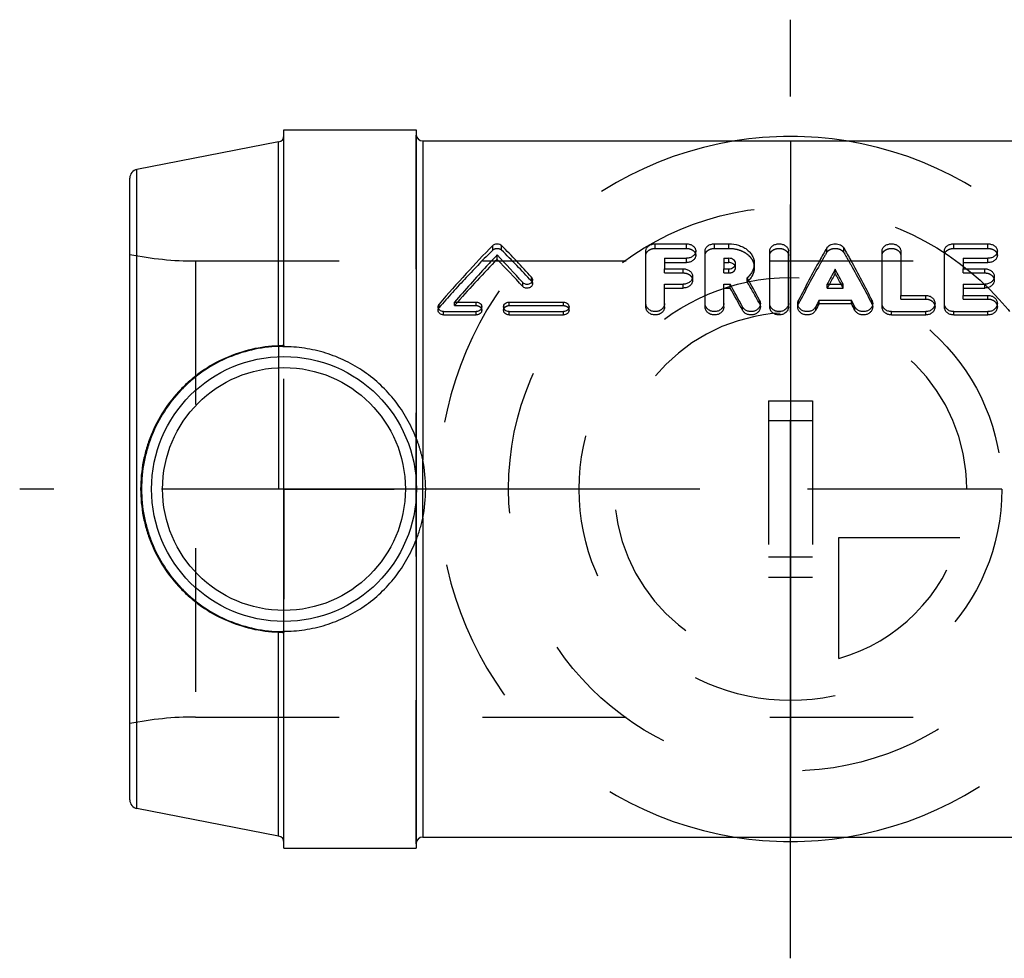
# Model space of a CAD drawing. Header units: millimetres. Extents: x 465 to 535, y 478.7 to 521.3.
# Tile 1 of 2: x 465 to 509.7, y 478.7 to 521.3. Entities that reach past the tile are written whole.
import ezdxf

# ---------------------------------------------------------------- set-up
doc = ezdxf.new("R2010")
doc.units = ezdxf.units.MM
doc.header["$LTSCALE"] = 65.185185
doc.linetypes.add('CENTER', pattern=[0.6, 0.375, -0.075, 0.075, -0.075])
doc.linetypes.add('HIDDEN', pattern=[0.2, 0.1, -0.1])
for name, color, linetype in [('ACHSEN_1', 7, 'CONTINUOUS'), ('ACHSEN_S', 7, 'CONTINUOUS'), ('KOERPER', 7, 'CONTINUOUS'), ('KONST.EL_MIT_GEO', 7, 'CONTINUOUS'), ('KURVEN', 7, 'CONTINUOUS'), ('KV_LOGO_FRIALEN', 7, 'CONTINUOUS')]:
    doc.layers.add(name, color=color, linetype=linetype)

msp = doc.modelspace()

# ---------------------------------------------------------------- linework, layer by layer
at = {"layer": 'ACHSEN_1', "color": 2, "linetype": 'CENTER'}
for q in [(477, 505), (472, 500), (477, 495), (482, 500)]:
    msp.add_line((477, 500), q, dxfattribs=at)
at = {"layer": 'ACHSEN_S', "color": 2, "linetype": 'CENTER'}
for p, q in [((500, 478.698), (500, 521.302)), ((535, 500), (465, 500))]:
    msp.add_line(p, q, dxfattribs=at)
at = {"layer": 'KOERPER', "color": 7, "linetype": 'CONTINUOUS'}
for p, q in [((477, 516.3), (483, 516.3)), ((483, 516.3), (483, 502.304)), ((483.3, 515.8), (483.3, 501.323)), ((483.3, 515.8), (516.7, 515.8)), ((483.3, 498.677), (483.3, 484.2)), ((483, 497.696), (483, 483.7)), ((483.3, 484.2), (516.7, 484.2)), ((477, 483.7), (483, 483.7))]:
    msp.add_line(p, q, dxfattribs=at)
at = {"layer": 'KOERPER', "color": 8, "linetype": 'HIDDEN'}
for p, q in [((472.985, 510.35), (527.015, 510.35)), ((483, 502.304), (483, 497.696)), ((483.3, 498.677), (483.3, 501.323)), ((472.985, 489.65), (527.015, 489.65))]:
    msp.add_line(p, q, dxfattribs=at)
at = {"layer": 'KOERPER', "color": 7, "linetype": 'CONTINUOUS'}
for centre, radius, start, end in [((476.931, 500), 6.505, 0, 11.7366), ((476.932, 500), 6.504, 348.2629, 0.0005)]:
    msp.add_arc(centre, radius, start, end, dxfattribs=at)
for points, knots in [([(483.3, 501.323), (483.281, 501.415), (483.249, 501.553), (483.201, 501.735), (483.161, 501.87), (483.125, 501.982), (483.096, 502.07), (483.073, 502.135), (483.054, 502.188), (483.038, 502.228), (483.027, 502.256), (483.018, 502.28), (483.008, 502.303), (483.006, 502.309), (483, 502.32), (483, 502.319)], [0, 0, 0, 0, 0.270707, 0.406312, 0.541954, 0.677184, 0.74426, 0.810456, 0.874793, 0.905606, 0.934775, 0.961185, 0.982838, 0.996664, 1, 1, 1, 1]), ([(483.012, 497.707), (483.026, 497.741), (483.054, 497.813), (483.11, 497.968), (483.175, 498.173), (483.244, 498.423), (483.282, 498.592), (483.3, 498.677)], [0, 0, 0, 0, 0.107029, 0.230862, 0.486598, 0.743554, 1, 1, 1, 1]), ([(483, 497.681), (483, 497.681), (483, 497.68), (483.001, 497.682), (483.002, 497.684), (483.004, 497.688), (483.008, 497.696), (483.011, 497.703), (483.012, 497.707)], [0, 0, 0, 0, 0.011857, 0.045728, 0.118518, 0.229764, 0.557057, 1, 1, 1, 1])]:
    msp.add_open_spline(points, degree=3, knots=knots, dxfattribs=at)
at = {"layer": 'KONST.EL_MIT_GEO', "color": 7, "linetype": 'CONTINUOUS'}
for p, q in [((477, 506.508), (477, 516.3)), ((476.757, 515.753), (470.324, 514.502)), ((476.757, 506.498), (476.757, 515.753)), ((470.324, 485.498), (470.324, 514.502)), ((470, 485.89), (470, 514.11)), ((476.95, 506.458), (476.95, 506.466)), ((476.757, 484.247), (476.757, 493.502)), ((476.95, 493.534), (476.95, 493.542)), ((477, 483.7), (477, 493.492)), ((476.757, 484.247), (470.324, 485.498))]:
    msp.add_line(p, q, dxfattribs=at)
at = {"layer": 'KONST.EL_MIT_GEO', "color": 8, "linetype": 'HIDDEN'}
for p, q in [((483, 483.901), (483, 516.057)), ((472.985, 510.35), (472.985, 489.65)), ((476.757, 506.498), (476.757, 493.502)), ((477, 493.492), (477, 506.508)), ((499, 504), (499, 496)), ((499, 504), (501, 504)), ((501, 504), (501, 496)), ((501, 503.092), (499, 503.092)), ((501, 496.908), (499, 496.908)), ((499, 496), (501, 496)), ((477, 493.485), (477, 493.484))]:
    msp.add_line(p, q, dxfattribs=at)
at = {"layer": 'KONST.EL_MIT_GEO', "color": 7, "linetype": 'CONTINUOUS'}
for radius in [6.013, 5.513]:
    msp.add_circle((477, 500), radius, dxfattribs=at)
for centre, radius, start, end in [((476.7, 516.047), 0.3, 281, 360), ((483.3, 516.1), 0.3, 180, 270), ((470.4, 514.11), 0.4, 101, 180), ((476.95, 506.516), 0.05, 270.4372, 340.0822), ((476.95, 493.484), 0.05, 19.9179, 89.5635), ((470.4, 485.89), 0.4, 180, 259), ((476.7, 483.953), 0.3, 0, 79), ((483.3, 483.9), 0.3, 90, 180)]:
    msp.add_arc(centre, radius, start, end, dxfattribs=at)
at = {"layer": 'KONST.EL_MIT_GEO', "color": 8, "linetype": 'HIDDEN'}
for centre, radius, start, end in [((472.985, 525.35), 15, 258.5217, 270), ((476.95, 506.516), 0.0503, 340.0822, 359.9271), ((476.95, 493.484), 0.0503, 0.0728, 19.9179), ((472.985, 474.65), 15, 90, 101.4783)]:
    msp.add_arc(centre, radius, start, end, dxfattribs=at)
at = {"layer": 'KONST.EL_MIT_GEO', "color": 7, "linetype": 'CONTINUOUS'}
for points, knots in [([(476.757, 506.498), (476.346, 506.484), (475.519, 506.376), (474.332, 505.981), (473.42, 505.465), (472.761, 504.954), (472.156, 504.383), (471.506, 503.566), (471.025, 502.639), (470.75, 501.853), (470.552, 501.043), (470.492, 500.417), (470.492, 500)], [0, 0, 0, 0, 0.123928, 0.249046, 0.374415, 0.437079, 0.499655, 0.624492, 0.749363, 0.811962, 0.874636, 1, 1, 1, 1]), ([(476.75, 506.468), (476.341, 506.454), (475.519, 506.347), (474.34, 505.953), (473.434, 505.438), (472.78, 504.929), (472.18, 504.36), (471.536, 503.546), (471.059, 502.624), (470.788, 501.842), (470.592, 501.037), (470.532, 500.414), (470.532, 500)], [0, 0, 0, 0, 0.123915, 0.249039, 0.374414, 0.437077, 0.499651, 0.624482, 0.74935, 0.81195, 0.874627, 1, 1, 1, 1]), ([(476.757, 506.498), (476.757, 506.491), (476.756, 506.481), (476.753, 506.471), (476.751, 506.468), (476.75, 506.468)], [0, 0, 0, 0, 0.680095, 0.887336, 1, 1, 1, 1]), ([(476.95, 506.466), (476.95, 506.466), (476.949, 506.466), (476.947, 506.467), (476.942, 506.467), (476.933, 506.468), (476.918, 506.469), (476.895, 506.47), (476.866, 506.47), (476.831, 506.47), (476.792, 506.469), (476.764, 506.468), (476.75, 506.468)], [0, 0, 0, 0, 0.00509, 0.017898, 0.038873, 0.06806, 0.150948, 0.265973, 0.41181, 0.585969, 0.784183, 1, 1, 1, 1]), ([(476.987, 506.512), (476.977, 506.51), (476.949, 506.508), (476.872, 506.502), (476.806, 506.5), (476.757, 506.498)], [0, 0, 0, 0, 0.141645, 0.364383, 1, 1, 1, 1]), ([(477, 506.508), (477, 506.496), (476.99, 506.469), (476.963, 506.458), (476.95, 506.458)], [0, 0, 0, 0, 0.487233, 1, 1, 1, 1]), ([(483, 502.304), (482.884, 502.608), (482.608, 503.199), (482.066, 504.009), (481.41, 504.728), (480.654, 505.34), (479.812, 505.833), (478.9, 506.195), (477.938, 506.414), (477.279, 506.46), (476.95, 506.458)], [0, 0, 0, 0, 0.12511, 0.249539, 0.373575, 0.49764, 0.622164, 0.747436, 0.873479, 1, 1, 1, 1]), ([(477, 506.516), (477, 506.515), (476.999, 506.514), (476.995, 506.513), (476.991, 506.512), (476.987, 506.512)], [0, 0, 0, 0, 0.092153, 0.282409, 1, 1, 1, 1]), ([(470.492, 500), (470.492, 499.583), (470.552, 498.957), (470.75, 498.147), (471.025, 497.361), (471.506, 496.434), (472.156, 495.617), (472.761, 495.046), (473.42, 494.535), (474.332, 494.019), (475.519, 493.624), (476.346, 493.516), (476.757, 493.502)], [0, 0, 0, 0, 0.125364, 0.188038, 0.250637, 0.375508, 0.500345, 0.562921, 0.625585, 0.750954, 0.876072, 1, 1, 1, 1]), ([(470.532, 500), (470.532, 499.586), (470.592, 498.963), (470.788, 498.158), (471.059, 497.376), (471.536, 496.454), (472.18, 495.64), (472.78, 495.071), (473.434, 494.562), (474.34, 494.047), (475.519, 493.653), (476.341, 493.546), (476.75, 493.532)], [0, 0, 0, 0, 0.125373, 0.18805, 0.25065, 0.375518, 0.500349, 0.562923, 0.625586, 0.750961, 0.876085, 1, 1, 1, 1]), ([(476.95, 493.542), (477.279, 493.54), (477.938, 493.586), (478.9, 493.805), (479.812, 494.167), (480.654, 494.66), (481.41, 495.272), (482.066, 495.991), (482.608, 496.801), (482.884, 497.392), (483, 497.696)], [0, 0, 0, 0, 0.126521, 0.252564, 0.377836, 0.50236, 0.626425, 0.750461, 0.87489, 1, 1, 1, 1]), ([(476.75, 493.532), (476.764, 493.532), (476.792, 493.531), (476.831, 493.53), (476.866, 493.53), (476.895, 493.53), (476.918, 493.531), (476.933, 493.532), (476.942, 493.533), (476.947, 493.533), (476.949, 493.534), (476.95, 493.534), (476.95, 493.534)], [0, 0, 0, 0, 0.215817, 0.414031, 0.58819, 0.734027, 0.849052, 0.93194, 0.961127, 0.982102, 0.99491, 1, 1, 1, 1]), ([(476.757, 493.502), (476.757, 493.509), (476.756, 493.519), (476.753, 493.529), (476.751, 493.532), (476.75, 493.532)], [0, 0, 0, 0, 0.680091, 0.887334, 1, 1, 1, 1]), ([(476.757, 493.502), (476.789, 493.501), (476.835, 493.499), (476.892, 493.496), (476.927, 493.494), (476.956, 493.492), (476.977, 493.49), (476.99, 493.488), (476.997, 493.486), (476.999, 493.486), (477, 493.485)], [0, 0, 0, 0, 0.39414, 0.563832, 0.709059, 0.826811, 0.915128, 0.972872, 0.990177, 1, 1, 1, 1]), ([(476.95, 493.542), (476.963, 493.542), (476.99, 493.531), (477, 493.504), (477, 493.492)], [0, 0, 0, 0, 0.512767, 1, 1, 1, 1])]:
    msp.add_open_spline(points, degree=3, knots=knots, dxfattribs=at)
at = {"layer": 'KURVEN', "color": 40, "linetype": 'CONTINUOUS'}
msp.add_line((500, 515.803), (500, 484.197), dxfattribs=at)
at = {"layer": 'KURVEN', "color": 8, "linetype": 'HIDDEN'}
for p, q in [((509.6, 500), (499, 500)), ((502.2, 497.8), (507.692, 497.8)), ((502.2, 492.308), (502.2, 497.8))]:
    msp.add_line(p, q, dxfattribs=at)
for radius in [12.8, 9.6]:
    msp.add_circle((500, 500), radius, dxfattribs=at)
at = {"layer": 'KURVEN', "color": 40, "linetype": 'CONTINUOUS'}
for start, end in [(80.9313, 99.0687), (260.9313, 279.0687)]:
    msp.add_arc((500, 500), 16, start, end, dxfattribs=at)
at = {"layer": 'KURVEN', "color": 8, "linetype": 'HIDDEN'}
for radius, start, end in [(16, 99.0687, 260.9313), (16, 279.0687, 80.9313), (8, 0, 270), (8, 285.962, 344.038)]:
    msp.add_arc((500, 500), radius, start, end, dxfattribs=at)
at = {"layer": 'KV_LOGO_FRIALEN', "color": 8, "linetype": 'HIDDEN'}
for p, q in [((486.48, 510.847), (486.48, 511.052)), ((486.883, 510.847), (486.883, 511.052)), ((493.858, 510.922), (493.858, 511.129)), ((495.273, 510.922), (495.273, 511.129)), ((496.546, 510.922), (496.546, 511.129)), ((497.206, 510.922), (497.206, 511.129)), ((507.412, 510.922), (507.412, 511.129)), ((508.968, 510.922), (508.968, 511.129)), ((493.858, 510.922), (495.273, 510.922)), ((496.546, 510.922), (497.206, 510.922)), ((501.643, 510.732), (501.643, 510.936)), ((502.42, 510.732), (502.42, 510.936)), ((507.412, 510.922), (508.968, 510.922)), ((497.506, 510.044), (497.506, 510.235)), ((494.282, 509.807), (494.282, 509.994)), ((494.282, 509.807), (495.131, 509.807)), ((495.131, 509.807), (495.131, 509.994)), ((496.971, 509.807), (496.971, 509.994)), ((496.971, 509.807), (497.206, 509.807)), ((497.206, 509.807), (497.206, 509.994)), ((507.836, 509.807), (507.836, 509.994)), ((507.836, 509.807), (508.827, 509.807)), ((508.827, 509.807), (508.827, 509.994)), ((488.238, 509.436), (488.238, 509.615)), ((498.034, 509.409), (498.034, 509.588)), ((501.67, 509.123), (501.67, 509.296)), ((502.393, 509.123), (502.393, 509.296)), ((501.67, 509.123), (502.393, 509.123)), ((505.006, 508.624), (505.006, 508.788)), ((506.138, 508.624), (506.138, 508.788)), ((507.836, 508.624), (507.836, 508.788)), ((508.968, 508.624), (508.968, 508.788)), ((484.049, 508.24), (484.049, 508.397)), ((484.742, 508.325), (484.742, 508.483)), ((485.733, 508.325), (485.733, 508.483)), ((487.219, 508.325), (487.219, 508.483)), ((489.696, 508.325), (489.696, 508.483)), ((498.593, 508.417), (498.593, 508.577)), ((500.366, 508.41), (500.366, 508.57)), ((503.696, 508.41), (503.696, 508.57)), ((505.006, 508.624), (506.138, 508.624)), ((507.836, 508.624), (508.968, 508.624)), ((484.742, 508.325), (485.733, 508.325)), ((487.219, 508.325), (489.696, 508.325))]:
    msp.add_line(p, q, dxfattribs=at)
at = {"layer": 'KV_LOGO_FRIALEN', "color": 7, "linetype": 'CONTINUOUS'}
for p, q in [((493.858, 511.129), (495.273, 511.129)), ((496.546, 511.129), (497.206, 511.129)), ((507.412, 511.129), (508.968, 511.129)), ((486.682, 510.425), (486.682, 510.622)), ((493.433, 508.265), (493.433, 510.804)), ((495.697, 510.603), (495.697, 510.804)), ((496.122, 508.265), (496.122, 510.804)), ((499.057, 508.265), (499.057, 510.804)), ((499.906, 508.265), (499.906, 510.804)), ((504.157, 508.265), (504.157, 510.804)), ((505.006, 510.804), (505.006, 508.788)), ((506.987, 508.265), (506.987, 510.804)), ((509.393, 510.603), (509.393, 510.804)), ((494.282, 510.473), (494.282, 509.994)), ((494.282, 510.473), (495.273, 510.473)), ((494.282, 510.278), (495.273, 510.278)), ((495.273, 510.278), (495.273, 510.473)), ((496.971, 510.473), (496.971, 509.994)), ((496.971, 510.473), (497.206, 510.473)), ((496.971, 510.278), (497.206, 510.278)), ((497.206, 510.278), (497.206, 510.473)), ((498.356, 510.044), (498.356, 510.235)), ((507.836, 510.473), (507.836, 509.994)), ((507.836, 510.473), (508.968, 510.473)), ((507.836, 510.278), (508.968, 510.278)), ((508.968, 510.278), (508.968, 510.473)), ((494.282, 509.994), (495.131, 509.994)), ((496.971, 509.994), (497.206, 509.994)), ((502.031, 509.785), (502.031, 509.971)), ((507.836, 509.994), (508.827, 509.994)), ((487.842, 509.195), (487.842, 509.37)), ((488.288, 509.316), (488.288, 509.493)), ((494.282, 508.265), (494.282, 509.296)), ((494.282, 509.296), (495.131, 509.296)), ((495.131, 509.123), (495.131, 509.296)), ((495.556, 509.468), (495.556, 509.648)), ((496.971, 508.265), (496.971, 509.296)), ((496.971, 509.296), (497.261, 509.296)), ((497.261, 509.123), (497.261, 509.296)), ((501.67, 509.296), (502.393, 509.296)), ((507.836, 509.296), (507.836, 508.788)), ((507.836, 509.296), (508.827, 509.296)), ((508.827, 509.123), (508.827, 509.296)), ((509.251, 509.468), (509.251, 509.648)), ((494.282, 509.123), (495.131, 509.123)), ((496.971, 509.123), (497.261, 509.123)), ((505.006, 508.788), (506.138, 508.788)), ((507.836, 509.123), (508.827, 509.123)), ((507.836, 508.788), (508.968, 508.788)), ((484.742, 508.483), (485.733, 508.483)), ((487.219, 508.483), (489.696, 508.483)), ((498.632, 508.265), (498.632, 508.422)), ((500.33, 508.422), (500.33, 508.265)), ((501.297, 508.415), (501.297, 508.575)), ((501.297, 508.575), (502.766, 508.575)), ((501.297, 508.415), (502.766, 508.415)), ((502.766, 508.415), (502.766, 508.575)), ((503.732, 508.265), (503.732, 508.422)), ((506.563, 508.265), (506.563, 508.422)), ((509.393, 508.265), (509.393, 508.422)), ((484, 508.268), (484, 508.114)), ((484.248, 507.9), (484.248, 508.05)), ((484.248, 508.05), (485.733, 508.05)), ((484.248, 507.9), (485.733, 507.9)), ((485.733, 507.9), (485.733, 508.05)), ((485.981, 508.114), (485.981, 508.268)), ((486.972, 508.268), (486.972, 508.113)), ((487.219, 507.9), (487.219, 508.05)), ((487.219, 508.05), (489.696, 508.05)), ((487.219, 507.9), (489.696, 507.9)), ((489.696, 507.9), (489.696, 508.05)), ((489.943, 508.114), (489.943, 508.268)), ((497.823, 508.111), (497.823, 508.265)), ((501.144, 508.119), (501.144, 508.273)), ((502.919, 508.119), (502.919, 508.273)), ((504.581, 507.9), (504.581, 508.05)), ((504.581, 508.05), (506.138, 508.05)), ((504.581, 507.9), (506.138, 507.9)), ((506.138, 507.9), (506.138, 508.05)), ((507.412, 507.9), (507.412, 508.05)), ((507.412, 508.05), (508.968, 508.05)), ((507.412, 507.9), (508.968, 507.9)), ((508.968, 507.9), (508.968, 508.05))]:
    msp.add_line(p, q, dxfattribs=at)
for centre, radius, start, end in [((450.907, 475.776), 50.386, 42.1905, 44.4372), ((448.573, 474.17), 52.735, 41.8723, 43.7275), ((525.262, 472.84), 53.861, 135.7494, 138.5657), ((449.336, 474.024), 52.15, 42.4089, 44.2661), ((550.767, 483.45), 55.484, 151.4455, 152.2359), ((548.883, 483.803), 53.573, 150.9893, 151.5856), ((453.296, 483.45), 55.484, 27.7641, 28.5545), ((455.18, 483.803), 53.573, 28.4144, 29.0107), ((444.385, 479.792), 60.55, 28.05012, 29.16101), ((447.209, 480.832), 58.396, 28.36737, 29.50074), ((445.894, 479.916), 59.09, 28.49984, 29.62187), ((559.049, 479.132), 64.824, 152.98678, 153.28617), ((557.351, 479.295), 63.167, 152.54829, 152.85099), ((445.014, 479.132), 64.824, 26.71383, 27.01322), ((446.712, 479.295), 63.167, 27.14901, 27.45171)]:
    msp.add_arc(centre, radius, start, end, dxfattribs=at)
at = {"layer": 'KV_LOGO_FRIALEN', "color": 8, "linetype": 'HIDDEN'}
for centre, radius, start, end in [((451.616, 475.609), 49.854, 42.7279, 44.9762), ((497.367, 510.205), 1.037, 309.9563, 314.9391), ((448.65, 480.938), 57.004, 28.8204, 29.9649), ((551.427, 482.421), 56.469, 151.5807, 151.7804), ((452.635, 482.421), 56.469, 28.2196, 28.4193), ((530.373, 468.229), 60.744, 138.49508, 138.69431)]:
    msp.add_arc(centre, radius, start, end, dxfattribs=at)
at = {"layer": 'KV_LOGO_FRIALEN', "color": 7, "linetype": 'CONTINUOUS'}
for points, knots in [([(486.48, 511.052), (486.07, 510.635), (485.246, 509.762), (484.45, 508.863), (484.049, 508.397)], [0, 0, 0, 0, 0.487651, 1, 1, 1, 1]), ([(486.48, 511.052), (486.505, 511.078), (486.57, 511.117), (486.682, 511.136), (486.794, 511.117), (486.859, 511.078), (486.883, 511.052)], [0, 0, 0, 0, 0.240204, 0.500032, 0.760111, 1, 1, 1, 1]), ([(493.433, 510.804), (493.433, 510.826), (493.439, 510.87), (493.473, 510.955), (493.557, 511.046), (493.697, 511.114), (493.803, 511.129), (493.858, 511.129)], [0, 0, 0, 0, 0.110081, 0.222898, 0.461599, 0.723297, 1, 1, 1, 1]), ([(495.273, 511.129), (495.327, 511.129), (495.433, 511.114), (495.572, 511.047), (495.657, 510.955), (495.691, 510.87), (495.697, 510.826), (495.697, 510.804)], [0, 0, 0, 0, 0.274909, 0.536301, 0.775936, 0.889068, 1, 1, 1, 1]), ([(496.122, 510.804), (496.122, 510.826), (496.128, 510.87), (496.162, 510.955), (496.246, 511.046), (496.386, 511.114), (496.492, 511.129), (496.546, 511.129)], [0, 0, 0, 0, 0.110081, 0.222898, 0.461599, 0.723297, 1, 1, 1, 1]), ([(497.206, 511.129), (497.351, 511.129), (497.569, 511.098), (497.835, 510.993), (498.011, 510.886), (498.159, 510.751), (498.271, 510.593), (498.34, 510.418), (498.356, 510.295), (498.356, 510.235)], [0, 0, 0, 0, 0.270788, 0.401967, 0.529933, 0.652946, 0.7726, 0.888093, 1, 1, 1, 1]), ([(499.057, 510.804), (499.057, 510.826), (499.063, 510.87), (499.097, 510.955), (499.182, 511.047), (499.321, 511.114), (499.481, 511.137), (499.641, 511.114), (499.781, 511.047), (499.866, 510.955), (499.9, 510.87), (499.906, 510.826), (499.906, 510.804)], [0, 0, 0, 0, 0.055343, 0.111977, 0.231745, 0.362505, 0.499984, 0.637469, 0.76825, 0.888026, 0.944658, 1, 1, 1, 1]), ([(501.643, 510.936), (501.66, 510.965), (501.706, 511.021), (501.799, 511.082), (501.911, 511.121), (502.031, 511.134), (502.152, 511.121), (502.264, 511.082), (502.357, 511.021), (502.403, 510.965), (502.42, 510.936)], [0, 0, 0, 0, 0.112748, 0.234901, 0.365676, 0.500025, 0.634562, 0.765273, 0.887409, 1, 1, 1, 1]), ([(504.157, 510.804), (504.157, 510.826), (504.163, 510.87), (504.197, 510.955), (504.282, 511.047), (504.422, 511.114), (504.581, 511.137), (504.741, 511.114), (504.881, 511.047), (504.966, 510.955), (505, 510.87), (505.006, 510.826), (505.006, 510.804)], [0, 0, 0, 0, 0.055343, 0.111977, 0.231745, 0.362505, 0.499984, 0.637469, 0.76825, 0.888026, 0.944658, 1, 1, 1, 1]), ([(506.987, 510.804), (506.987, 510.826), (506.993, 510.87), (507.027, 510.955), (507.111, 511.046), (507.251, 511.114), (507.357, 511.129), (507.412, 511.129)], [0, 0, 0, 0, 0.110081, 0.222898, 0.461599, 0.723297, 1, 1, 1, 1]), ([(508.968, 511.129), (509.022, 511.129), (509.128, 511.114), (509.268, 511.047), (509.353, 510.955), (509.387, 510.87), (509.393, 510.826), (509.393, 510.804)], [0, 0, 0, 0, 0.274909, 0.536301, 0.775936, 0.889068, 1, 1, 1, 1]), ([(486.682, 510.622), (486.52, 510.454), (485.859, 509.753), (485.218, 509.035), (484.742, 508.483)], [0, 0, 0, 0, 0.242703, 1, 1, 1, 1]), ([(495.697, 510.804), (495.697, 510.782), (495.691, 510.738), (495.657, 510.652), (495.573, 510.559), (495.434, 510.489), (495.327, 510.473), (495.273, 510.473)], [0, 0, 0, 0, 0.110449, 0.223502, 0.463476, 0.725006, 1, 1, 1, 1]), ([(495.697, 510.603), (495.697, 510.582), (495.691, 510.538), (495.657, 510.454), (495.573, 510.362), (495.434, 510.294), (495.327, 510.278), (495.273, 510.278)], [0, 0, 0, 0, 0.109248, 0.221327, 0.460556, 0.723037, 1, 1, 1, 1]), ([(501.643, 510.936), (501.536, 510.75), (501.096, 509.97), (500.676, 509.177), (500.366, 508.57)], [0, 0, 0, 0, 0.238925, 1, 1, 1, 1]), ([(502.42, 510.936), (502.527, 510.75), (502.967, 509.97), (503.387, 509.177), (503.696, 508.57)], [0, 0, 0, 0, 0.238925, 1, 1, 1, 1]), ([(509.393, 510.804), (509.393, 510.782), (509.387, 510.738), (509.353, 510.652), (509.269, 510.559), (509.129, 510.489), (509.023, 510.473), (508.968, 510.473)], [0, 0, 0, 0, 0.110449, 0.223502, 0.463476, 0.725006, 1, 1, 1, 1]), ([(509.393, 510.603), (509.393, 510.582), (509.387, 510.538), (509.353, 510.454), (509.268, 510.362), (509.129, 510.294), (509.023, 510.278), (508.968, 510.278)], [0, 0, 0, 0, 0.109248, 0.221327, 0.460556, 0.723037, 1, 1, 1, 1]), ([(497.506, 510.235), (497.506, 510.267), (497.488, 510.335), (497.417, 510.413), (497.319, 510.462), (497.244, 510.473), (497.206, 510.473)], [0, 0, 0, 0, 0.23023, 0.471932, 0.729308, 1, 1, 1, 1]), ([(497.481, 510.138), (497.469, 510.16), (497.436, 510.2), (497.346, 510.26), (497.262, 510.278), (497.206, 510.278)], [0, 0, 0, 0, 0.232873, 0.478959, 1, 1, 1, 1]), ([(497.206, 509.994), (497.244, 509.994), (497.319, 510.005), (497.418, 510.056), (497.488, 510.135), (497.506, 510.202), (497.506, 510.235)], [0, 0, 0, 0, 0.27033, 0.527857, 0.770254, 1, 1, 1, 1]), ([(498.356, 510.235), (498.356, 510.175), (498.341, 510.055), (498.277, 509.883), (498.174, 509.723), (498.084, 509.631), (498.034, 509.588)], [0, 0, 0, 0, 0.239469, 0.482778, 0.735732, 1, 1, 1, 1]), ([(495.131, 509.994), (495.186, 509.994), (495.293, 509.977), (495.434, 509.904), (495.532, 509.789), (495.556, 509.694), (495.556, 509.648)], [0, 0, 0, 0, 0.271289, 0.53067, 0.772012, 1, 1, 1, 1]), ([(498.356, 510.044), (498.356, 509.993), (498.344, 509.888), (498.276, 509.684), (498.178, 509.548), (498.1, 509.47)], [0, 0, 0, 0, 0.24124, 0.485662, 1, 1, 1, 1]), ([(508.827, 509.994), (508.881, 509.994), (508.989, 509.977), (509.129, 509.904), (509.227, 509.789), (509.251, 509.694), (509.251, 509.648)], [0, 0, 0, 0, 0.271289, 0.53067, 0.772012, 1, 1, 1, 1]), ([(488.288, 509.493), (488.288, 509.471), (488.279, 509.427), (488.243, 509.369), (488.187, 509.323), (488.095, 509.284), (487.966, 509.282), (487.874, 509.334), (487.842, 509.37)], [0, 0, 0, 0, 0.112835, 0.229277, 0.353299, 0.483068, 0.74844, 1, 1, 1, 1]), ([(488.288, 509.316), (488.288, 509.295), (488.279, 509.251), (488.242, 509.194), (488.187, 509.149), (488.095, 509.111), (487.966, 509.109), (487.874, 509.16), (487.842, 509.195)], [0, 0, 0, 0, 0.111491, 0.227066, 0.3509, 0.481093, 0.748102, 1, 1, 1, 1]), ([(488.238, 509.615), (488.254, 509.598), (488.279, 509.56), (488.288, 509.514), (488.288, 509.493)], [0, 0, 0, 0, 0.51238, 1, 1, 1, 1]), ([(495.556, 509.648), (495.556, 509.602), (495.532, 509.506), (495.434, 509.389), (495.294, 509.313), (495.186, 509.296), (495.131, 509.296)], [0, 0, 0, 0, 0.227669, 0.469734, 0.729273, 1, 1, 1, 1]), ([(495.556, 509.468), (495.556, 509.423), (495.531, 509.328), (495.434, 509.214), (495.294, 509.14), (495.186, 509.123), (495.131, 509.123)], [0, 0, 0, 0, 0.225465, 0.466738, 0.727227, 1, 1, 1, 1]), ([(509.251, 509.648), (509.251, 509.602), (509.227, 509.506), (509.13, 509.389), (508.99, 509.313), (508.881, 509.296), (508.827, 509.296)], [0, 0, 0, 0, 0.227669, 0.469734, 0.729273, 1, 1, 1, 1]), ([(509.251, 509.468), (509.251, 509.423), (509.227, 509.328), (509.129, 509.214), (508.989, 509.14), (508.881, 509.123), (508.827, 509.123)], [0, 0, 0, 0, 0.225465, 0.466738, 0.727227, 1, 1, 1, 1]), ([(506.138, 508.788), (506.193, 508.788), (506.301, 508.77), (506.442, 508.691), (506.539, 508.57), (506.563, 508.47), (506.563, 508.422)], [0, 0, 0, 0, 0.265945, 0.522153, 0.766682, 1, 1, 1, 1]), ([(508.968, 508.788), (509.023, 508.788), (509.132, 508.77), (509.272, 508.691), (509.37, 508.57), (509.393, 508.47), (509.393, 508.422)], [0, 0, 0, 0, 0.265945, 0.522153, 0.766682, 1, 1, 1, 1]), ([(484, 508.268), (484, 508.291), (484.009, 508.338), (484.034, 508.379), (484.049, 508.397)], [0, 0, 0, 0, 0.491747, 1, 1, 1, 1]), ([(485.733, 508.483), (485.766, 508.483), (485.829, 508.472), (485.911, 508.426), (485.968, 508.354), (485.981, 508.296), (485.981, 508.268)], [0, 0, 0, 0, 0.266696, 0.521851, 0.765809, 1, 1, 1, 1]), ([(486.972, 508.268), (486.972, 508.296), (486.985, 508.354), (487.042, 508.426), (487.124, 508.472), (487.187, 508.483), (487.219, 508.483)], [0, 0, 0, 0, 0.233792, 0.47827, 0.733484, 1, 1, 1, 1]), ([(489.696, 508.483), (489.728, 508.483), (489.791, 508.472), (489.874, 508.426), (489.93, 508.354), (489.943, 508.296), (489.943, 508.268)], [0, 0, 0, 0, 0.266696, 0.521851, 0.765809, 1, 1, 1, 1]), ([(494.282, 508.422), (494.282, 508.373), (494.259, 508.273), (494.162, 508.15), (494.022, 508.069), (493.858, 508.04), (493.694, 508.069), (493.553, 508.15), (493.457, 508.273), (493.433, 508.373), (493.433, 508.422)], [0, 0, 0, 0, 0.116717, 0.23877, 0.367329, 0.499984, 0.632646, 0.761227, 0.883287, 1, 1, 1, 1]), ([(496.971, 508.422), (496.971, 508.373), (496.947, 508.273), (496.851, 508.15), (496.71, 508.069), (496.546, 508.04), (496.382, 508.069), (496.242, 508.15), (496.145, 508.273), (496.122, 508.373), (496.122, 508.422)], [0, 0, 0, 0, 0.116717, 0.23877, 0.367329, 0.499984, 0.632646, 0.761227, 0.883287, 1, 1, 1, 1]), ([(498.632, 508.422), (498.632, 508.38), (498.615, 508.294), (498.543, 508.183), (498.434, 508.099), (498.3, 508.052), (498.157, 508.046), (498.018, 508.081), (497.901, 508.155), (497.844, 508.227), (497.823, 508.265)], [0, 0, 0, 0, 0.115373, 0.234892, 0.360021, 0.489823, 0.621682, 0.752358, 0.878986, 1, 1, 1, 1]), ([(498.593, 508.577), (498.605, 508.553), (498.625, 508.503), (498.632, 508.449), (498.632, 508.422)], [0, 0, 0, 0, 0.502654, 1, 1, 1, 1]), ([(499.906, 508.422), (499.906, 508.373), (499.882, 508.273), (499.786, 508.15), (499.645, 508.069), (499.481, 508.04), (499.317, 508.069), (499.177, 508.15), (499.08, 508.273), (499.057, 508.373), (499.057, 508.422)], [0, 0, 0, 0, 0.116717, 0.23877, 0.367329, 0.499984, 0.632646, 0.761227, 0.883287, 1, 1, 1, 1]), ([(500.33, 508.422), (500.33, 508.46), (500.34, 508.512), (500.361, 508.558), (500.366, 508.57)], [0, 0, 0, 0, 0.746769, 1, 1, 1, 1]), ([(501.144, 508.273), (501.124, 508.233), (501.068, 508.16), (500.951, 508.084), (500.812, 508.046), (500.667, 508.051), (500.532, 508.097), (500.421, 508.181), (500.348, 508.293), (500.33, 508.38), (500.33, 508.422)], [0, 0, 0, 0, 0.120726, 0.247133, 0.377732, 0.509657, 0.639617, 0.764925, 0.884568, 1, 1, 1, 1]), ([(503.732, 508.422), (503.732, 508.38), (503.715, 508.293), (503.642, 508.181), (503.531, 508.097), (503.396, 508.051), (503.251, 508.046), (503.112, 508.084), (502.995, 508.16), (502.939, 508.233), (502.919, 508.273)], [0, 0, 0, 0, 0.115427, 0.235056, 0.360351, 0.490316, 0.622255, 0.752861, 0.879271, 1, 1, 1, 1]), ([(503.696, 508.57), (503.702, 508.558), (503.723, 508.512), (503.732, 508.46), (503.732, 508.422)], [0, 0, 0, 0, 0.253283, 1, 1, 1, 1]), ([(504.581, 508.05), (504.526, 508.05), (504.417, 508.069), (504.277, 508.15), (504.18, 508.273), (504.157, 508.373), (504.157, 508.422)], [0, 0, 0, 0, 0.26524, 0.522298, 0.766522, 1, 1, 1, 1]), ([(506.563, 508.422), (506.563, 508.373), (506.539, 508.273), (506.443, 508.15), (506.302, 508.069), (506.193, 508.05), (506.138, 508.05)], [0, 0, 0, 0, 0.233534, 0.477783, 0.734811, 1, 1, 1, 1]), ([(507.412, 508.05), (507.357, 508.05), (507.247, 508.069), (507.107, 508.15), (507.011, 508.273), (506.987, 508.373), (506.987, 508.422)], [0, 0, 0, 0, 0.26524, 0.522298, 0.766522, 1, 1, 1, 1]), ([(509.393, 508.422), (509.393, 508.373), (509.369, 508.273), (509.273, 508.15), (509.132, 508.069), (509.023, 508.05), (508.968, 508.05)], [0, 0, 0, 0, 0.233534, 0.477783, 0.734811, 1, 1, 1, 1]), ([(484.248, 508.05), (484.215, 508.05), (484.152, 508.061), (484.07, 508.108), (484.014, 508.18), (484, 508.239), (484, 508.268)], [0, 0, 0, 0, 0.265466, 0.521496, 0.765073, 1, 1, 1, 1]), ([(484.248, 507.9), (484.216, 507.9), (484.152, 507.911), (484.07, 507.957), (484.014, 508.028), (484, 508.086), (484, 508.114)], [0, 0, 0, 0, 0.267565, 0.52453, 0.76728, 1, 1, 1, 1]), ([(485.981, 508.268), (485.981, 508.239), (485.968, 508.181), (485.911, 508.108), (485.829, 508.061), (485.766, 508.05), (485.733, 508.05)], [0, 0, 0, 0, 0.233757, 0.478921, 0.734218, 1, 1, 1, 1]), ([(485.981, 508.114), (485.981, 508.086), (485.967, 508.028), (485.911, 507.957), (485.829, 507.911), (485.766, 507.9), (485.733, 507.9)], [0, 0, 0, 0, 0.231559, 0.475888, 0.732118, 1, 1, 1, 1]), ([(487.219, 508.05), (487.187, 508.05), (487.123, 508.061), (487.041, 508.108), (486.985, 508.18), (486.972, 508.239), (486.972, 508.268)], [0, 0, 0, 0, 0.265955, 0.521197, 0.765843, 1, 1, 1, 1]), ([(487.219, 507.9), (487.187, 507.9), (487.124, 507.911), (487.042, 507.957), (486.985, 508.028), (486.972, 508.086), (486.972, 508.113)], [0, 0, 0, 0, 0.268057, 0.52423, 0.768044, 1, 1, 1, 1]), ([(489.943, 508.268), (489.943, 508.239), (489.93, 508.181), (489.874, 508.108), (489.792, 508.061), (489.728, 508.05), (489.696, 508.05)], [0, 0, 0, 0, 0.233757, 0.478921, 0.734218, 1, 1, 1, 1]), ([(489.943, 508.114), (489.943, 508.086), (489.93, 508.028), (489.873, 507.957), (489.791, 507.911), (489.728, 507.9), (489.696, 507.9)], [0, 0, 0, 0, 0.231559, 0.475888, 0.732118, 1, 1, 1, 1]), ([(494.282, 508.265), (494.282, 508.217), (494.259, 508.119), (494.162, 507.998), (494.021, 507.918), (493.858, 507.891), (493.694, 507.918), (493.553, 507.998), (493.457, 508.119), (493.433, 508.217), (493.433, 508.265)], [0, 0, 0, 0, 0.115618, 0.237256, 0.366283, 0.499984, 0.633692, 0.762741, 0.884386, 1, 1, 1, 1]), ([(496.971, 508.265), (496.971, 508.217), (496.947, 508.119), (496.851, 507.998), (496.71, 507.918), (496.546, 507.891), (496.383, 507.918), (496.242, 507.998), (496.145, 508.119), (496.122, 508.217), (496.122, 508.265)], [0, 0, 0, 0, 0.115618, 0.237256, 0.366283, 0.499984, 0.633692, 0.762741, 0.884386, 1, 1, 1, 1]), ([(498.632, 508.265), (498.632, 508.224), (498.615, 508.14), (498.543, 508.03), (498.434, 507.948), (498.3, 507.902), (498.157, 507.896), (498.019, 507.931), (497.901, 508.003), (497.844, 508.073), (497.823, 508.111)], [0, 0, 0, 0, 0.114105, 0.232875, 0.358008, 0.488451, 0.621239, 0.752683, 0.879524, 1, 1, 1, 1]), ([(499.906, 508.265), (499.906, 508.217), (499.882, 508.119), (499.786, 507.998), (499.645, 507.918), (499.481, 507.891), (499.318, 507.918), (499.177, 507.998), (499.08, 508.119), (499.057, 508.217), (499.057, 508.265)], [0, 0, 0, 0, 0.115618, 0.237256, 0.366283, 0.499984, 0.633692, 0.762741, 0.884386, 1, 1, 1, 1]), ([(501.144, 508.119), (501.124, 508.08), (501.067, 508.008), (500.95, 507.933), (500.812, 507.896), (500.667, 507.901), (500.532, 507.946), (500.421, 508.029), (500.348, 508.139), (500.33, 508.224), (500.33, 508.265)], [0, 0, 0, 0, 0.12015, 0.246741, 0.378099, 0.510962, 0.641586, 0.76692, 0.885829, 1, 1, 1, 1]), ([(503.732, 508.265), (503.732, 508.224), (503.715, 508.139), (503.641, 508.029), (503.531, 507.946), (503.396, 507.901), (503.251, 507.896), (503.112, 507.933), (502.995, 508.008), (502.939, 508.08), (502.919, 508.119)], [0, 0, 0, 0, 0.114166, 0.233062, 0.358382, 0.48901, 0.621888, 0.753253, 0.879847, 1, 1, 1, 1]), ([(504.581, 507.9), (504.527, 507.9), (504.418, 507.918), (504.277, 507.998), (504.181, 508.119), (504.157, 508.217), (504.157, 508.265)], [0, 0, 0, 0, 0.267331, 0.525326, 0.768719, 1, 1, 1, 1]), ([(506.563, 508.265), (506.563, 508.217), (506.539, 508.119), (506.442, 507.998), (506.302, 507.918), (506.193, 507.9), (506.138, 507.9)], [0, 0, 0, 0, 0.231336, 0.474754, 0.73272, 1, 1, 1, 1]), ([(507.412, 507.9), (507.357, 507.9), (507.248, 507.918), (507.107, 507.998), (507.011, 508.119), (506.987, 508.217), (506.987, 508.265)], [0, 0, 0, 0, 0.267331, 0.525326, 0.768719, 1, 1, 1, 1]), ([(509.393, 508.265), (509.393, 508.217), (509.369, 508.119), (509.272, 507.998), (509.132, 507.918), (509.023, 507.9), (508.968, 507.9)], [0, 0, 0, 0, 0.231336, 0.474754, 0.73272, 1, 1, 1, 1])]:
    msp.add_open_spline(points, degree=3, knots=knots, dxfattribs=at)
at = {"layer": 'KV_LOGO_FRIALEN', "color": 8, "linetype": 'HIDDEN'}
for points, knots in [([(486.48, 510.847), (486.07, 510.437), (485.246, 509.581), (484.45, 508.698), (484.049, 508.24)], [0, 0, 0, 0, 0.487805, 1, 1, 1, 1]), ([(486.48, 510.847), (486.505, 510.871), (486.57, 510.91), (486.682, 510.928), (486.793, 510.91), (486.859, 510.871), (486.883, 510.847)], [0, 0, 0, 0, 0.239609, 0.500032, 0.760706, 1, 1, 1, 1]), ([(493.433, 510.603), (493.433, 510.624), (493.439, 510.667), (493.473, 510.751), (493.558, 510.841), (493.697, 510.907), (493.803, 510.922), (493.858, 510.922)], [0, 0, 0, 0, 0.108871, 0.220704, 0.458677, 0.721343, 1, 1, 1, 1]), ([(495.273, 510.922), (495.327, 510.922), (495.432, 510.907), (495.572, 510.841), (495.657, 510.752), (495.691, 510.668), (495.697, 510.624), (495.697, 510.603)], [0, 0, 0, 0, 0.276853, 0.539221, 0.778138, 0.890287, 1, 1, 1, 1]), ([(496.122, 510.603), (496.122, 510.624), (496.128, 510.667), (496.162, 510.751), (496.246, 510.841), (496.386, 510.907), (496.492, 510.922), (496.546, 510.922)], [0, 0, 0, 0, 0.108871, 0.220704, 0.458677, 0.721343, 1, 1, 1, 1]), ([(497.206, 510.922), (497.351, 510.922), (497.569, 510.891), (497.834, 510.789), (498.011, 510.683), (498.159, 510.551), (498.271, 510.396), (498.34, 510.224), (498.356, 510.103), (498.356, 510.044)], [0, 0, 0, 0, 0.272738, 0.404581, 0.532865, 0.65576, 0.774819, 0.889311, 1, 1, 1, 1]), ([(499.057, 510.603), (499.057, 510.624), (499.063, 510.668), (499.097, 510.751), (499.182, 510.841), (499.322, 510.907), (499.481, 510.93), (499.641, 510.907), (499.781, 510.841), (499.866, 510.751), (499.9, 510.668), (499.906, 510.624), (499.906, 510.603)], [0, 0, 0, 0, 0.054735, 0.110876, 0.230284, 0.361533, 0.499984, 0.638441, 0.76971, 0.889126, 0.945266, 1, 1, 1, 1]), ([(501.643, 510.732), (501.536, 510.55), (501.096, 509.784), (500.676, 509.007), (500.366, 508.41)], [0, 0, 0, 0, 0.238999, 1, 1, 1, 1]), ([(501.643, 510.732), (501.66, 510.761), (501.706, 510.816), (501.799, 510.876), (501.911, 510.913), (502.031, 510.926), (502.152, 510.913), (502.264, 510.876), (502.357, 510.816), (502.403, 510.761), (502.42, 510.732)], [0, 0, 0, 0, 0.111998, 0.233996, 0.365097, 0.500025, 0.635143, 0.766178, 0.888158, 1, 1, 1, 1]), ([(502.42, 510.732), (502.527, 510.55), (502.967, 509.784), (503.387, 509.007), (503.696, 508.41)], [0, 0, 0, 0, 0.238999, 1, 1, 1, 1]), ([(504.157, 510.603), (504.157, 510.624), (504.163, 510.668), (504.197, 510.751), (504.282, 510.841), (504.422, 510.907), (504.581, 510.93), (504.741, 510.907), (504.881, 510.841), (504.966, 510.751), (505, 510.668), (505.006, 510.624), (505.006, 510.603)], [0, 0, 0, 0, 0.054735, 0.110876, 0.230284, 0.361533, 0.499984, 0.638441, 0.76971, 0.889126, 0.945266, 1, 1, 1, 1]), ([(506.987, 510.603), (506.987, 510.624), (506.993, 510.667), (507.027, 510.751), (507.112, 510.841), (507.251, 510.907), (507.357, 510.922), (507.412, 510.922)], [0, 0, 0, 0, 0.108871, 0.220704, 0.458677, 0.721343, 1, 1, 1, 1]), ([(508.968, 510.922), (509.022, 510.922), (509.128, 510.907), (509.267, 510.841), (509.352, 510.752), (509.387, 510.668), (509.393, 510.624), (509.393, 510.603)], [0, 0, 0, 0, 0.276853, 0.539221, 0.778138, 0.890287, 1, 1, 1, 1]), ([(497.506, 510.044), (497.506, 510.052), (497.504, 510.085), (497.493, 510.117), (497.481, 510.138)], [0, 0, 0, 0, 0.252018, 1, 1, 1, 1]), ([(495.131, 509.807), (495.186, 509.807), (495.293, 509.791), (495.433, 509.719), (495.532, 509.607), (495.556, 509.513), (495.556, 509.468)], [0, 0, 0, 0, 0.273316, 0.53367, 0.774241, 1, 1, 1, 1]), ([(497.206, 509.807), (497.244, 509.807), (497.319, 509.819), (497.418, 509.868), (497.488, 509.946), (497.506, 510.012), (497.506, 510.044)], [0, 0, 0, 0, 0.272326, 0.530827, 0.772501, 1, 1, 1, 1]), ([(508.827, 509.807), (508.881, 509.807), (508.988, 509.791), (509.129, 509.719), (509.227, 509.607), (509.251, 509.513), (509.251, 509.468)], [0, 0, 0, 0, 0.273316, 0.53367, 0.774241, 1, 1, 1, 1]), ([(488.238, 509.436), (488.254, 509.419), (488.279, 509.382), (488.288, 509.337), (488.288, 509.316)], [0, 0, 0, 0, 0.513566, 1, 1, 1, 1]), ([(498.593, 508.417), (498.605, 508.394), (498.625, 508.344), (498.632, 508.291), (498.632, 508.265)], [0, 0, 0, 0, 0.503217, 1, 1, 1, 1]), ([(500.33, 508.265), (500.33, 508.277), (500.333, 508.327), (500.349, 508.377), (500.366, 508.41)], [0, 0, 0, 0, 0.248992, 1, 1, 1, 1]), ([(503.696, 508.41), (503.702, 508.399), (503.723, 508.353), (503.732, 508.302), (503.732, 508.265)], [0, 0, 0, 0, 0.253754, 1, 1, 1, 1]), ([(506.138, 508.624), (506.193, 508.624), (506.301, 508.606), (506.442, 508.529), (506.539, 508.41), (506.563, 508.312), (506.563, 508.265)], [0, 0, 0, 0, 0.268022, 0.525189, 0.768901, 1, 1, 1, 1]), ([(508.968, 508.624), (509.023, 508.624), (509.131, 508.606), (509.272, 508.529), (509.369, 508.41), (509.393, 508.312), (509.393, 508.265)], [0, 0, 0, 0, 0.268022, 0.525189, 0.768901, 1, 1, 1, 1]), ([(484, 508.114), (484, 508.136), (484.009, 508.183), (484.034, 508.223), (484.049, 508.24)], [0, 0, 0, 0, 0.490647, 1, 1, 1, 1]), ([(485.733, 508.325), (485.766, 508.325), (485.829, 508.315), (485.911, 508.269), (485.967, 508.199), (485.981, 508.141), (485.981, 508.114)], [0, 0, 0, 0, 0.268792, 0.524889, 0.768024, 1, 1, 1, 1]), ([(486.972, 508.113), (486.972, 508.141), (486.985, 508.199), (487.042, 508.269), (487.124, 508.315), (487.187, 508.325), (487.219, 508.325)], [0, 0, 0, 0, 0.231581, 0.475232, 0.731389, 1, 1, 1, 1]), ([(489.696, 508.325), (489.728, 508.325), (489.791, 508.315), (489.873, 508.269), (489.93, 508.199), (489.943, 508.141), (489.943, 508.114)], [0, 0, 0, 0, 0.268792, 0.524889, 0.768024, 1, 1, 1, 1])]:
    msp.add_open_spline(points, degree=3, knots=knots, dxfattribs=at)

doc.saveas('drawing.dxf')
